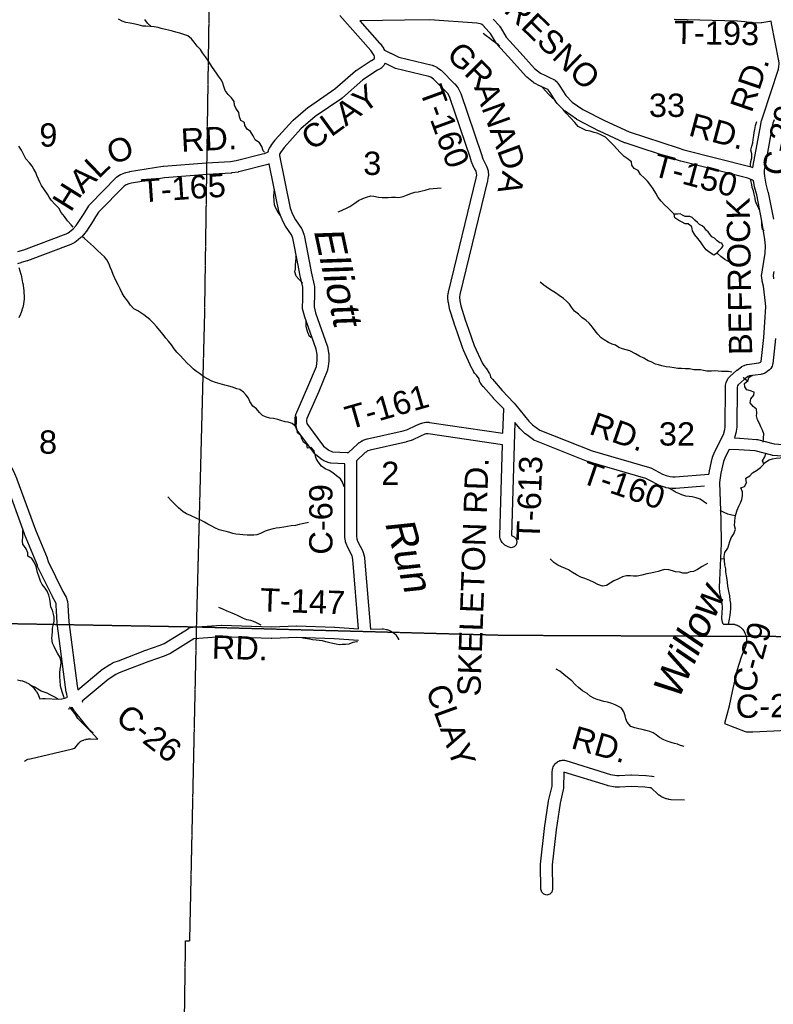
# Model space of a CAD drawing. Header units: feet. Extents: x 0 to 202804, y -79218 to 133300.
# Tile 7 of 26: x 114774 to 127721, y -22221 to -5318. Entities that reach past the tile are written whole.
import ezdxf
from ezdxf.enums import TextEntityAlignment as Align

# ---------------------------------------------------------------- set-up
doc = ezdxf.new("R2010")
doc.units = ezdxf.units.FT
doc.header["$MEASUREMENT"] = 0
doc.linetypes.add('HIDDEN2', pattern=[0.1875, 0.125, -0.0625])
for name, color, linetype in [('COUNTY-RD', 7, 'Continuous'), ('CR-TEXT', 7, 'Continuous'), ('SECTION', 8, 'HIDDEN2'), ('SECTION-TEXT', 8, 'Continuous'), ('TR-TEXT', 6, 'Continuous'), ('TWP-RD', 6, 'Continuous'), ('WATER-TEXT', 1, 'Continuous'), ('WATERWAY', 14, 'Continuous')]:
    doc.layers.add(name, color=color, linetype=linetype)
doc.styles.add('Arial', font='arial.ttf')

msp = doc.modelspace()

# ---------------------------------------------------------------- linework, layer by layer
at = {"layer": 'COUNTY-RD'}
for points in [[(120813, -6018), (120817, -6016), (120817, -6016), (120818, -6016), (120818, -6016), (120818, -6016), (120866, -5988), (120869, -5979), (120871, -5964), (120871, -5956), (120871, -5954), (120863, -5934), (120855, -5917), (120805, -5847), (120274, -5246)], [(120620, -5336), (120958, -5719)], [(120627, -5336), (120620, -5336)], [(127316, -7839), (127341, -7846), (127354, -7851), (127359, -7852), (127369, -7856), (127387, -7756), (127387, -7756), (127492, -7181), (127492, -7180), (127492, -7178), (127519, -7048), (127521, -7043), (127522, -7036), (127545, -6971), (127809, -6165), (127817, -6114), (127822, -6080), (127820, -6064), (127813, -6022), (127690, -5381), (127690, -5379), (127690, -5378), (127684, -5343), (127658, -5347)], [(118944, -7622), (118979, -7613), (119042, -7585), (119046, -7568), (119049, -7561), (119050, -7556), (119054, -7544), (119061, -7529), (119065, -7524), (119092, -7483), (119092, -7483), (119094, -7480), (119159, -7389), (119161, -7388), (119166, -7381), (119461, -7052), (119467, -7048), (119471, -7043), (119727, -6825), (119734, -6820), (119735, -6818), (120190, -6507), (120541, -6197), (120551, -6190), (120552, -6188), (120813, -6018)], [(121081, -6082), (121058, -6070), (121050, -6066), (121047, -6072), (121041, -6083), (121041, -6083), (121035, -6095), (121035, -6095), (121035, -6095), (121034, -6095), (121034, -6095), (121030, -6102), (121021, -6115), (121015, -6120), (121004, -6133), (120993, -6143), (120978, -6153), (120978, -6153), (120978, -6154), (120978, -6154), (120978, -6154), (120920, -6187), (120667, -6352), (120318, -6661), (120310, -6667), (120308, -6668), (119852, -6980), (119605, -7191), (119319, -7511), (119257, -7596), (119238, -7624), (119237, -7627), (119235, -7651)], [(127734, -7035), (127713, -7095), (127688, -7217), (127584, -7792), (127584, -7792), (127584, -7792), (127564, -7899), (127562, -7927), (127562, -7952), (127569, -8004), (127594, -8141), (127629, -8276), (127630, -8279), (127631, -8282), (127721, -8740)], [(119235, -7651), (119420, -8556), (119461, -8659), (119511, -8756), (119614, -8904), (119619, -8911), (119625, -8923), (119656, -8999), (119657, -9007), (119661, -9018), (119754, -9492), (119754, -9493), (119754, -9494), (119782, -9648), (119835, -9877), (119837, -9900), (119837, -9900), (119837, -10130), (119837, -10130), (119836, -10134), (119833, -10245), (119858, -10348), (120059, -10915), (120060, -10923), (120063, -10931), (120082, -11039), (120084, -11054), (120084, -11055), (120086, -11167), (120086, -11169), (120085, -11182), (120068, -11308), (120064, -11320), (120062, -11333), (119912, -11699), (119911, -11700), (119911, -11701), (119709, -12165), (119704, -12188), (119704, -12224), (119707, -12245), (119709, -12253), (119716, -12266), (119992, -12638), (120083, -12708), (120148, -12734), (120401, -12747)], [(119884, -11066), (119868, -10974), (119668, -10410), (119667, -10406), (119665, -10401), (119635, -10279), (119632, -10255), (119632, -10251), (119637, -10129), (119637, -9911), (119587, -9690), (119586, -9687), (119586, -9685), (119558, -9530), (119467, -9066), (119444, -9009), (119343, -8865), (119339, -8858), (119337, -8854), (119281, -8746), (119281, -8745), (119277, -8737), (119231, -8621), (119230, -8614), (119226, -8605), (119077, -7877)], [(126913, -11544), (126922, -11519), (126923, -11518), (126944, -11480), (126945, -11479), (126953, -11467), (126962, -11455), (126968, -11450), (126975, -11441), (127090, -11340), (127096, -11335), (127098, -11334), (127173, -11279), (127182, -11273), (127191, -11268), (127221, -11254), (127223, -11254), (127230, -11251), (127255, -11242), (127266, -11240), (127274, -11238), (127471, -11210), (127487, -11205), (127498, -11199), (127514, -11185), (127559, -10773), (127593, -10247), (127587, -10186), (127552, -9893), (127530, -9805), (127528, -9793), (127527, -9790), (127520, -9707), (127520, -9699), (127521, -9684), (127532, -9611), (127532, -9611), (127532, -9611), (127578, -9324), (127585, -9201), (127572, -9089), (127525, -8777), (127435, -8323), (127400, -8188), (127399, -8184), (127398, -8181), (127380, -8082), (127363, -8074)], [(114796, -9490), (114735, -9507)], [(114758, -9570), (114796, -9686), (114797, -9692), (114799, -9698), (114825, -9836), (114825, -9838), (114826, -9839), (114845, -9965), (114846, -9973), (114846, -9974), (114854, -10093), (114854, -10099), (114853, -10114), (114835, -10235), (114832, -10242), (114831, -10251), (114794, -10362), (114791, -10369), (114790, -10372), (114760, -10438)], [(127729, -9642), (127720, -9702), (127726, -9764)], [(127758, -10793), (127711, -11223), (127709, -11231), (127706, -11245), (127699, -11266), (127691, -11282), (127688, -11288), (127676, -11305), (127670, -11311), (127656, -11327), (127617, -11359), (127604, -11368), (127602, -11369), (127576, -11384), (127576, -11384), (127561, -11391), (127528, -11402), (127516, -11404), (127508, -11407), (127312, -11434), (127300, -11438), (127283, -11446), (127219, -11493), (127115, -11585), (127104, -11604), (127099, -11626), (127099, -11644), (127099, -11645), (127099, -11646), (127094, -12302), (127094, -12302), (127094, -12302), (127094, -12302), (127094, -12303), (127093, -12316), (127089, -12339), (127089, -12339), (127089, -12339), (127082, -12386), (127081, -12389), (127080, -12394), (127055, -12498)], [(120597, -15774), (120499, -14584), (120484, -14521), (120399, -14354), (120398, -14352), (120393, -14340), (120374, -14282), (120372, -14273), (120370, -14266), (120361, -14210), (120360, -14195), (120360, -14195), (120362, -12945), (120121, -12932), (120113, -12930), (120090, -12926), (119997, -12889), (119984, -12882), (119973, -12875), (119859, -12788), (119849, -12777), (119840, -12768), (119552, -12381), (119546, -12372), (119546, -12372), (119546, -12371), (119546, -12371), (119546, -12371), (119529, -12342), (119528, -12341), (119518, -12315), (119511, -12287), (119510, -12278), (119509, -12275), (119505, -12241), (119504, -12229), (119504, -12228), (119505, -12177), (119505, -12177), (119506, -12160), (119515, -12116), (119519, -12103), (119521, -12095), (119727, -11622), (119872, -11270), (119885, -11163), (119884, -11066)], [(126618, -13100), (126622, -13071), (126623, -13069), (126623, -13065), (126668, -12850), (126673, -12838), (126675, -12831), (126717, -12732), (126720, -12727), (126720, -12726), (126810, -12549), (126863, -12440), (126885, -12351), (126892, -12309), (126892, -12309), (126894, -12294), (126899, -11646), (126899, -11617), (126899, -11615), (126901, -11592), (126913, -11544)], [(114374, -12166), (114394, -12385), (114424, -12547), (114467, -12666), (114502, -12759), (114577, -12896), (114577, -12896), (114578, -12899), (114683, -13104), (114683, -13104), (114686, -13109), (114725, -13199), (114726, -13201), (114728, -13205), (115044, -14074), (115244, -14555)], [(126964, -12696), (126960, -12696), (126900, -12814), (126862, -12901), (126819, -13104), (126795, -13263), (126818, -13909), (126818, -13911), (126818, -13911), (126823, -14303), (126823, -14304), (126823, -14309), (126794, -14940), (126791, -15059)], [(120562, -12932), (120560, -14187), (120567, -14228), (120580, -14270), (120668, -14441), (120669, -14445), (120676, -14464), (120695, -14546), (120696, -14557), (120697, -14560), (120798, -15779), (121004, -15774), (121007, -15773), (121026, -15775), (121074, -15784), (121081, -15787), (121088, -15788), (121127, -15802), (121144, -15810), (121145, -15810), (121178, -15830), (121178, -15830), (121178, -15830), (121179, -15831), (121180, -15831), (121191, -15839), (121219, -15862), (121228, -15872), (121236, -15879), (121256, -15907), (121263, -15917), (121267, -15925), (121279, -15950), (121280, -15955), (121284, -15965)], [(115583, -16899), (115577, -16869), (115576, -16864), (115575, -16861), (115564, -16779), (115564, -16779), (115564, -16779), (115417, -15677), (115416, -15670), (115416, -15669), (115405, -15473), (115405, -15469), (115405, -15469), (115404, -15376), (115400, -15347), (115391, -15319), (115341, -15224), (115341, -15224), (115339, -15222), (115083, -14703), (115083, -14701), (115078, -14689), (115058, -14628), (114858, -14149), (114858, -14147), (114857, -14144), (114541, -13276)], [(115244, -14555), (115245, -14557), (115247, -14563), (115266, -14622), (115518, -15132), (115571, -15233), (115572, -15234), (115577, -15246), (115593, -15291), (115595, -15304), (115597, -15311), (115603, -15357), (115604, -15367), (115604, -15368), (115605, -15464), (115616, -15655), (115762, -16752), (115762, -16752), (115772, -16821)], [(126791, -15059), (126796, -15153), (126828, -15286), (126829, -15296), (126830, -15299), (126840, -15394), (126840, -15403), (126840, -15407), (126833, -15591), (126844, -15664), (126845, -15669), (126849, -15677), (126857, -15687), (126865, -15696), (126897, -15697), (127023, -15695), (127025, -15695), (127035, -15696), (127045, -15697), (127047, -15697), (127054, -15698), (127062, -15700), (127073, -15704), (127081, -15705), (127095, -15711), (127104, -15715), (127105, -15716), (127128, -15728), (127130, -15730), (127134, -15732), (127146, -15739), (127147, -15740), (127157, -15747), (127174, -15762), (127183, -15773), (127190, -15779), (127210, -15806), (127217, -15816), (127218, -15819), (127234, -15848), (127234, -15849), (127239, -15860), (127248, -15885), (127250, -15896), (127254, -15905), (127257, -15930), (127258, -15940), (127258, -15941), (127260, -15972), (127260, -15976), (127259, -15987), (127256, -16020), (127255, -16021), (127255, -16026)], [(127255, -16026), (127249, -16058), (127246, -16066), (127245, -16075), (127235, -16102), (127234, -16105), (127233, -16106), (127171, -16260), (127096, -16498), (127014, -16853), (126963, -17098), (126962, -17100), (126962, -17104), (126882, -17400), (127235, -17539), (127260, -17544), (127368, -17543), (128204, -17504)], [(116107, -17660), (116008, -17547), (116006, -17545), (116005, -17544), (115717, -17191), (115709, -17179), (115709, -17179), (115678, -17127), (115648, -17142), (115646, -17142), (115635, -17147), (115605, -17156)]]:
    msp.add_lwpolyline(points, dxfattribs=at)
at = {"layer": 'SECTION'}
for points in [[(117419, -37235), (117479, -31858), (117549, -26532), (117625, -21131), (117697, -21132), (117814, -15735), (117952, -10458), (118031, -5137), (118151, 145), (118087, 1222), (118087, 1190), (118151, 5428), (118151, 5428), (118229, 10327), (118229, 10327), (118378, 15453), (118378, 15442), (118552, 20765), (118552, 20777), (118670, 26154), (118670, 26154), (118845, 31501), (118845, 31501), (119063, 36857)], [(96384, -15243), (101644, -15367), (101644, -15367), (106974, -15481), (106974, -15481), (111069, -15580), (111069, -15580), (112443, -15646), (117822, -15741), (117941, -15744)], [(117814, -15741), (123100, -15884), (123100, -15884), (128226, -15906), (133502, -16083)]]:
    msp.add_lwpolyline(points, dxfattribs=at)
at = {"layer": 'TWP-RD'}
for points in [[(127363, -8074), (127283, -8037), (126131, -7746), (126128, -7744), (126125, -7744), (126023, -7710), (125176, -7433), (125168, -7430), (125166, -7429), (124733, -7232), (124729, -7230), (124729, -7230), (124348, -7032), (124344, -7030), (124337, -7025), (124143, -6889), (124139, -6886), (124128, -6877), (124004, -6750), (123994, -6737), (123992, -6735), (123885, -6570), (123885, -6570), (123855, -6524), (123850, -6518), (123848, -6517), (123805, -6497), (123805, -6497), (123805, -6497), (123708, -6452), (123705, -6451), (123705, -6451), (123620, -6408), (123615, -6405), (123603, -6397), (123485, -6304), (123481, -6299), (123473, -6293), (123221, -6012), (122979, -5743), (122969, -5729), (122968, -5728), (122861, -5552), (122760, -5445), (122759, -5443), (122758, -5443), (122728, -5409), (122715, -5398), (122706, -5393), (122683, -5386), (122628, -5376), (121819, -5319), (121385, -5324), (121384, -5324), (120627, -5336)], [(122906, -5309), (123014, -5423), (123025, -5438), (123026, -5439), (123134, -5616), (123370, -5879), (123616, -6153), (123719, -6234), (123793, -6272), (123889, -6316), (123938, -6338), (123947, -6343), (123952, -6346), (123971, -6358), (123974, -6362), (123990, -6375), (124009, -6396), (124017, -6407), (124019, -6408), (124053, -6461), (124053, -6461), (124053, -6461), (124154, -6618), (124265, -6731), (124446, -6858), (124819, -7051), (125244, -7245), (126085, -7520), (126183, -7553), (127316, -7839)], [(127658, -5347), (127524, -5370), (127516, -5370), (127514, -5371), (127400, -5378), (127393, -5379), (127376, -5377), (127234, -5352), (127105, -5342), (126021, -5317), (126020, -5317)], [(120958, -5719), (120963, -5726), (120965, -5727), (121022, -5808), (121027, -5816), (121030, -5821), (121039, -5839), (121146, -5890), (121149, -5892), (121149, -5892), (121286, -5963), (121860, -6099), (121872, -6103), (121878, -6105), (121930, -6128), (121940, -6133), (121947, -6137), (122006, -6179), (122009, -6182), (122020, -6190), (122244, -6416), (122245, -6418), (122247, -6419), (122292, -6469), (122304, -6486), (122307, -6492), (122346, -6572), (122347, -6574), (122351, -6584), (122705, -7633), (122730, -7705), (122763, -7776), (122796, -7832), (122796, -7832), (122807, -7859), (122820, -7913), (122821, -7924), (122822, -7928), (122827, -7982), (122827, -7990), (122825, -8009), (122812, -8079), (122812, -8081), (122811, -8084), (122335, -10038), (122331, -10081), (122335, -10144), (122351, -10230), (122426, -10469), (122482, -10628), (122580, -10910), (122724, -11219), (122745, -11257), (122775, -11290), (122783, -11300), (122785, -11302), (122840, -11384), (122844, -11390), (122855, -11416), (122864, -11454), (122894, -11491), (123061, -11682), (123262, -11894), (123265, -11897), (123267, -11899), (123296, -11935), (123522, -12210), (123586, -12273), (123708, -12363), (124608, -12720), (125594, -13003), (125612, -13011), (125614, -13011), (125692, -13054), (125818, -13118), (125881, -13144), (125924, -13157), (125946, -13161), (125994, -13165), (126037, -13165), (126615, -13120), (126618, -13100)], [(121659, -12250), (121665, -12248), (121700, -12236), (121722, -12232), (121727, -12231), (121752, -12230), (121757, -12230), (121801, -12230), (121816, -12231), (123076, -12417), (123089, -12001), (122914, -11819), (122913, -11817), (122911, -11815), (122742, -11621), (122740, -11619), (122739, -11618), (122695, -11563), (122686, -11550), (122675, -11524), (122665, -11481), (122624, -11421), (122590, -11385), (122577, -11367), (122576, -11365), (122547, -11313), (122547, -11313), (122544, -11307), (122397, -10990), (122397, -10988), (122393, -10981), (122293, -10694), (122237, -10533), (122236, -10532), (122236, -10530), (122159, -10284), (122158, -10278), (122156, -10272), (122138, -10175), (122137, -10165), (122136, -10163), (122131, -10086), (122131, -10080), (122131, -10071), (122137, -10013), (122138, -10009), (122139, -9998), (122616, -8040), (122626, -7986), (122623, -7952), (122616, -7920), (122588, -7873), (122588, -7873), (122584, -7865), (122547, -7785), (122546, -7783), (122543, -7776), (122516, -7698), (122516, -7697), (122516, -7697), (122164, -6654), (122134, -6593), (122100, -6555), (121884, -6337), (121840, -6307), (121805, -6291), (121228, -6154), (121209, -6147), (121205, -6146), (121081, -6082)], [(114744, -9296), (114843, -9266), (115575, -8993), (115608, -8975), (115659, -8939), (115691, -8911), (115745, -8851), (115880, -8643), (115963, -8512), (115963, -8511), (115970, -8502), (115984, -8485), (115987, -8482), (115990, -8478), (116432, -8029), (116442, -8022), (116445, -8018), (116473, -7998), (116477, -7995), (116478, -7995), (116507, -7976), (116511, -7974), (116525, -7967), (116583, -7945), (116589, -7944), (116598, -7941), (116657, -7927), (116661, -7927), (116663, -7926), (117236, -7835), (117243, -7834), (117244, -7834), (117981, -7774), (117983, -7774), (117983, -7774), (118394, -7750), (118495, -7736), (118944, -7622)], [(119077, -7877), (119060, -7795), (119051, -7799), (119046, -7800), (119036, -7805), (118539, -7931), (118532, -7932), (118528, -7934), (118418, -7949), (118411, -7950), (118410, -7950), (117995, -7973), (117264, -8033), (116698, -8123), (116648, -8134), (116606, -8150), (116587, -8162), (116568, -8176), (116136, -8615), (116129, -8624), (116049, -8750), (116049, -8750), (116049, -8751), (115908, -8967), (115907, -8968), (115899, -8979), (115835, -9049), (115831, -9053), (115827, -9057), (115787, -9093), (115780, -9098), (115779, -9099), (115719, -9142), (115711, -9147), (115709, -9148), (115664, -9172), (115663, -9172), (115651, -9178), (114910, -9455), (114908, -9455), (114904, -9457), (114802, -9488), (114801, -9488), (114800, -9488), (114796, -9490)], [(120401, -12747), (120424, -12748), (120575, -12603), (120579, -12600), (120581, -12598), (120601, -12582), (120609, -12577), (120610, -12575), (120645, -12552), (120650, -12549), (120655, -12546), (120673, -12537), (120676, -12536), (120691, -12530), (120743, -12515), (120746, -12515), (120748, -12514), (121362, -12374), (121437, -12352), (121578, -12285), (121579, -12285), (121581, -12284), (121657, -12251), (121659, -12250)], [(125874, -13350), (125869, -13349), (125817, -13333), (125812, -13331), (125809, -13330), (125738, -13301), (125732, -13298), (125731, -13298), (125600, -13231), (125597, -13230), (125597, -13230), (125528, -13192), (124548, -12911), (124542, -12908), (124539, -12908), (123622, -12544), (123609, -12538), (123599, -12532), (123461, -12429), (123459, -12426), (123451, -12421), (123378, -12349), (123374, -12344), (123370, -12341), (123282, -12233), (123224, -14172), (123267, -14198), (123302, -14233), (123316, -14283), (123302, -14333), (123266, -14370), (123216, -14383), (123166, -14370), (123164, -14369), (123111, -14337), (123111, -14337), (123098, -14328), (123081, -14313), (123066, -14296), (123062, -14292), (123050, -14274), (123047, -14269), (123043, -14260), (123036, -14247), (123035, -14238), (123029, -14223), (123025, -14202), (123024, -14184), (123024, -14181), (123070, -12618), (121794, -12430), (121759, -12430), (121750, -12430), (121733, -12436), (121662, -12467), (121516, -12536), (121513, -12537), (121501, -12542), (121415, -12567), (121412, -12567), (121409, -12568), (120795, -12708), (120755, -12720), (120751, -12722), (120724, -12740), (120711, -12750), (120562, -12893), (120562, -12932)], [(127055, -12498), (127139, -12501), (127140, -12501), (127144, -12501), (127434, -12523), (127437, -12525), (127451, -12526), (127735, -12601), (127966, -12618), (128001, -12614), (128037, -12603), (128059, -12594), (128067, -12587), (128085, -12565), (128098, -12544), (128111, -12507), (128126, -12423), (128137, -12344), (128143, -12325), (128146, -12314), (128157, -12290), (128161, -12284), (128168, -12273)], [(127055, -12498), (127055, -12498), (127055, -12498)], [(127960, -12818), (127711, -12799), (127707, -12798), (127693, -12796), (127409, -12722), (127131, -12701), (126964, -12696)], [(126536, -13327), (126048, -13365), (126040, -13365), (126040, -13365), (125990, -13365), (125990, -13365), (125982, -13365), (125924, -13360), (125922, -13360), (125912, -13359), (125879, -13352), (125874, -13350)], [(115772, -16821), (116169, -16489), (116178, -16483), (116179, -16482), (116322, -16388), (116327, -16386), (116327, -16385), (116378, -16356), (116378, -16356), (116379, -16356), (116379, -16356), (116379, -16356), (116395, -16349), (116470, -16322), (116925, -16150), (116925, -16150), (116926, -16149), (117187, -16056), (117257, -16029), (117613, -15807), (117672, -15768), (117676, -15765), (117707, -15754), (117739, -15747), (117749, -15746), (117751, -15746), (118233, -15711), (118240, -15711), (118243, -15711), (119100, -15740), (119530, -15722), (119534, -15722), (119538, -15722), (120185, -15746), (120185, -15746), (120188, -15746), (120597, -15774)], [(120597, -15974), (120176, -15946), (119534, -15922), (119104, -15940), (119100, -15940), (119097, -15940), (118242, -15911), (117772, -15945), (117765, -15946), (117721, -15975), (117720, -15976), (117719, -15976), (117355, -16203), (117352, -16205), (117338, -16212), (117258, -16243), (117257, -16243), (117256, -16244), (116995, -16337), (116540, -16509), (116539, -16509), (116538, -16510), (116470, -16534), (116429, -16558), (116293, -16646), (115847, -17019), (115855, -17033)], [(114737, -16652), (114781, -16660), (114784, -16661), (114788, -16661), (114823, -16670), (114831, -16674), (114835, -16674), (114881, -16693), (114887, -16696), (114888, -16696), (114925, -16715), (114930, -16718), (114943, -16726), (114972, -16750), (114974, -16751), (114978, -16754), (115001, -16776), (115007, -16784), (115012, -16788), (115053, -16839), (115060, -16851), (115060, -16851), (115061, -16851), (115061, -16851), (115061, -16851), (115092, -16904), (115092, -16905), (115100, -16922), (115119, -16979), (115165, -16973), (115168, -16972), (115169, -16972), (115200, -16969), (115209, -16969), (115214, -16969)], [(115214, -16969), (115448, -16980), (115496, -16976), (115523, -16973), (115568, -16958), (115595, -16946), (115592, -16939), (115592, -16934), (115590, -16929), (115583, -16899)], [(114858, -18048), (114859, -18047), (114891, -18027), (114894, -18025), (114917, -18015), (114949, -18007), (114951, -18006), (114953, -18005), (115681, -17836), (115718, -17826), (115718, -17826), (115722, -17825), (115791, -17736), (115802, -17726), (115810, -17716), (115825, -17705), (115835, -17699), (115851, -17692), (115872, -17684), (115874, -17684), (115877, -17682), (115906, -17674), (115913, -17673), (115917, -17671), (115941, -17667), (115955, -17666), (115956, -17665), (115984, -17665), (115986, -17665), (115991, -17665), (116117, -17672), (116107, -17660)], [(126195, -18716), (125964, -18709), (125963, -18709), (125958, -18709), (125933, -18706), (125927, -18705), (125912, -18702), (125885, -18694), (125883, -18693), (125881, -18693), (125838, -18678), (125827, -18673), (125825, -18672), (125800, -18660), (125796, -18657), (125793, -18656), (125757, -18633), (125755, -18631), (125741, -18621), (125621, -18507), (125602, -18503), (125516, -18491), (125278, -18481), (125081, -18493), (125076, -18493), (125076, -18493), (125024, -18494), (125023, -18494), (125005, -18492), (124882, -18470), (124877, -18468), (124870, -18467), (124123, -18236), (124122, -18247), (124119, -18488), (124119, -18489), (124117, -18510), (124057, -18769), (123990, -19226), (123922, -19829), (123929, -20243), (123929, -20245), (123916, -20295), (123879, -20332), (123829, -20345), (123779, -20332), (123743, -20295), (123729, -20247), (123722, -19826), (123722, -19824), (123723, -19813), (123791, -19202), (123791, -19202), (123792, -19199), (123860, -18736), (123861, -18734), (123861, -18728), (123919, -18475), (123922, -18241), (123922, -18241), (123923, -18233), (123926, -18194), (123929, -18186), (123931, -18170), (123941, -18143), (123949, -18126), (123958, -18113), (123974, -18093), (123980, -18087), (123987, -18080), (124006, -18063), (124021, -18053), (124036, -18046), (124056, -18038), (124065, -18037), (124074, -18033), (124092, -18030), (124109, -18029), (124132, -18031), (124153, -18036), (124156, -18038), (124159, -18038), (124924, -18274), (125031, -18294), (125071, -18293), (125271, -18281), (125277, -18281), (125282, -18281), (125529, -18291), (125530, -18292), (125538, -18292), (125633, -18305), (125635, -18306), (125640, -18306), (125672, -18313)]]:
    msp.add_lwpolyline(points, dxfattribs=at)
at = {"layer": 'WATERWAY'}
for points in [[(118982, -7592), (118957, -7567), (118934, -7497), (118934, -7497), (118896, -7431), (118819, -7379), (118785, -7312), (118738, -7240), (118682, -7198), (118645, -7134), (118639, -7084), (118574, -7051), (118548, -6985), (118541, -6913), (118485, -6839), (118464, -6787), (118458, -6723), (118413, -6662), (118353, -6602), (118302, -6532), (118279, -6462), (118263, -6408), (118239, -6357), (118192, -6289), (118158, -6233), (118087, -6141), (118044, -6076), (118004, -6012), (117967, -5954), (117915, -5884), (117882, -5831), (117826, -5771), (117773, -5701), (117727, -5644), (117662, -5596), (117596, -5574), (117528, -5549), (117459, -5531), (117399, -5512), (117329, -5496), (117277, -5485), (117207, -5467), (117155, -5452), (117086, -5440), (117020, -5437), (116944, -5431), (116888, -5428), (116808, -5408), (116730, -5391), (116672, -5379), (116600, -5366), (116535, -5344), (116471, -5307)], [(117034, -5437), (116968, -5379), (116925, -5315)], [(123022, -5772), (122992, -5743), (122912, -5693), (122853, -5640), (122787, -5594), (122737, -5557)], [(126960, -9477), (126951, -9471), (126888, -9437), (126820, -9386), (126755, -9326), (126698, -9361), (126633, -9323), (126567, -9266), (126518, -9200), (126470, -9134), (126423, -9073), (126371, -9009), (126330, -8941), (126320, -8871), (126257, -8822), (126207, -8820), (126157, -8792), (126095, -8763), (126030, -8717), (126018, -8655), (125959, -8598), (125911, -8546), (125852, -8494), (125792, -8431), (125745, -8369), (125701, -8297), (125654, -8221), (125617, -8162), (125561, -8092), (125502, -8030), (125440, -7977), (125397, -7907), (125331, -7875), (125290, -7816), (125284, -7760), (125209, -7698), (125159, -7667), (125091, -7599), (125030, -7533), (124973, -7472), (124907, -7406), (124838, -7337), (124768, -7301), (124696, -7268), (124645, -7252), (124577, -7230), (124505, -7219), (124437, -7185), (124370, -7150), (124312, -7082), (124163, -6923), (124108, -6862), (124058, -6806), (124009, -6754), (123965, -6700), (123910, -6645), (123858, -6595), (123811, -6543), (123749, -6474), (123732, -6459)], [(127327, -7836), (127329, -7806), (127333, -7752), (127349, -7692), (127352, -7621), (127333, -7555), (127353, -7487), (127370, -7431), (127372, -7373), (127383, -7307), (127393, -7253), (127401, -7200), (127412, -7132), (127438, -7064)], [(115694, -8881), (115657, -8838), (115595, -8768), (115542, -8697), (115485, -8627), (115445, -8555), (115378, -8484), (115316, -8418), (115279, -8366), (115251, -8312), (115200, -8239), (115147, -8163), (115123, -8107), (115097, -8055), (115070, -7993), (115050, -7939), (115017, -7882), (114989, -7830), (114944, -7776), (114880, -7704), (114847, -7635), (114804, -7559), (114762, -7489)], [(127480, -8582), (127464, -8542), (127435, -8488), (127415, -8436), (127406, -8380), (127394, -8314), (127379, -8256), (127359, -8196), (127354, -8146), (127336, -8080), (127333, -8055)], [(119249, -8671), (119216, -8626), (119175, -8554), (119154, -8496), (119146, -8424), (119141, -8348), (119145, -8276), (119152, -8228)], [(120247, -8614), (120260, -8610), (120328, -8581), (120386, -8553), (120443, -8522), (120513, -8478), (120593, -8421), (120670, -8386), (120730, -8362), (120806, -8341), (120860, -8345), (120936, -8364), (121004, -8372), (121056, -8369), (121107, -8369), (121159, -8367), (121229, -8366), (121289, -8368), (121361, -8353), (121422, -8328), (121496, -8304), (121562, -8281), (121618, -8271), (121688, -8258), (121742, -8242), (121816, -8219), (121880, -8213), (121946, -8208), (122016, -8202)], [(126755, -9326), (126787, -9286), (126825, -9246), (126857, -9203), (126834, -9157), (126804, -9146), (126754, -9112), (126709, -9068), (126663, -9045), (126631, -9001), (126600, -8957), (126570, -8937), (126536, -8893), (126498, -8854), (126455, -8836), (126417, -8800), (126373, -8757), (126326, -8713), (126286, -8699), (126244, -8697), (126204, -8696), (126162, -8676), (126118, -8650), (126072, -8655), (126018, -8655)], [(126755, -9326), (126698, -9361), (126633, -9323), (126567, -9266), (126518, -9200), (126470, -9134), (126423, -9073), (126371, -9009), (126330, -8941), (126320, -8871), (126257, -8822), (126207, -8820), (126157, -8792), (126095, -8763), (126030, -8717), (126018, -8655)], [(127564, -8943), (127535, -8918), (127526, -8848), (127522, -8796), (127519, -8783)], [(119530, -12315), (119457, -12253), (119387, -12227), (119335, -12220), (119261, -12198), (119208, -12181), (119134, -12163), (119072, -12156), (119000, -12136), (118944, -12113), (118893, -12061), (118843, -11999), (118780, -11954), (118730, -11874), (118703, -11818), (118665, -11766), (118620, -11715), (118558, -11669), (118504, -11654), (118433, -11628), (118369, -11607), (118301, -11591), (118219, -11570), (118141, -11548), (118078, -11523), (118000, -11483), (117938, -11450), (117863, -11390), (117813, -11355), (117759, -11319), (117708, -11267), (117646, -11210), (117593, -11152), (117524, -11078), (117472, -11027), (117428, -10969), (117381, -10901), (117332, -10838), (117286, -10784), (117241, -10722), (117179, -10648), (117124, -10583), (117076, -10525), (117011, -10464), (116957, -10424), (116906, -10386), (116856, -10353), (116804, -10315), (116734, -10279), (116677, -10216), (116630, -10148), (116572, -10070), (116537, -10013), (116503, -9939), (116464, -9871), (116427, -9795), (116401, -9743), (116383, -9691), (116356, -9632), (116329, -9564), (116309, -9512), (116270, -9442), (116232, -9390), (116180, -9341), (116103, -9277), (116040, -9211), (115887, -9076), (115847, -9037)], [(119630, -9845), (119626, -9832), (119571, -9771), (119525, -9719), (119500, -9649), (119512, -9595), (119515, -9529), (119517, -9477), (119522, -9407), (119521, -9384)], [(127010, -11367), (126950, -11356), (126898, -11358), (126832, -11358), (126774, -11351), (126712, -11347), (126660, -11352), (126578, -11350), (126520, -11341), (126470, -11329), (126412, -11326), (126355, -11326), (126283, -11313), (126207, -11309), (126145, -11308), (126079, -11306), (126017, -11293), (125945, -11281), (125881, -11276), (125805, -11258), (125750, -11245), (125694, -11229), (125622, -11190), (125568, -11172), (125497, -11131), (125419, -11093), (125351, -11056), (125254, -11004), (125192, -10985), (125130, -10969), (125068, -10944), (125007, -10908), (124951, -10888), (124887, -10861), (124814, -10815), (124764, -10782), (124706, -10716), (124661, -10662), (124613, -10595), (124560, -10529), (124502, -10477), (124439, -10434), (124373, -10372), (124304, -10321), (124256, -10255), (124219, -10201), (124167, -10148), (124116, -10104), (124044, -10052), (123979, -10009), (123923, -9975), (123859, -9930), (123780, -9874), (123716, -9821)], [(119780, -10773), (119755, -10759), (119725, -10687), (119706, -10631), (119694, -10579), (119695, -10527), (119697, -10485)], [(127275, -11523), (127211, -11464), (127205, -11461)], [(127548, -12570), (127552, -12500), (127555, -12430), (127533, -12362), (127504, -12310), (127482, -12251), (127447, -12185), (127433, -12121), (127438, -12071), (127430, -12003), (127377, -11957), (127325, -11893), (127336, -11825), (127388, -11765), (127389, -11713), (127331, -11687), (127263, -11670), (127230, -11618), (127226, -11564), (127288, -11513), (127299, -11463), (127355, -11422), (127370, -11424)], [(120343, -13331), (120342, -13319), (120322, -13256), (120285, -13202), (120219, -13146), (120152, -13099), (120088, -13055), (120024, -13030), (119959, -12984), (119901, -12910), (119866, -12849), (119852, -12787), (119831, -12717), (119781, -12665), (119719, -12675), (119708, -12611), (119650, -12568), (119621, -12514), (119603, -12456), (119546, -12408), (119542, -12358), (119523, -12288), (119527, -12236), (119531, -12178), (119532, -12128)], [(126952, -15695), (126957, -15669), (126969, -15611), (126978, -15543), (126986, -15491), (126989, -15433), (126988, -15343), (126982, -15285), (126971, -15211), (126961, -15159), (126952, -15101), (126942, -15045), (126933, -14982), (126925, -14928), (126919, -14868), (126904, -14798), (126902, -14746), (126889, -14674), (126882, -14600), (126878, -14534), (126889, -14466), (126939, -14388), (126954, -14335), (126972, -14277), (126999, -14215), (127043, -14147), (127070, -14064), (127056, -14000), (127061, -13932), (127061, -13932), (127066, -13866), (127078, -13810), (127099, -13736), (127129, -13667), (127156, -13611), (127178, -13557), (127193, -13490), (127191, -13422), (127160, -13353), (127224, -13332), (127260, -13266), (127251, -13190), (127315, -13149), (127362, -13095), (127430, -13058), (127498, -13005), (127555, -12949), (127535, -12891), (127576, -12823), (127592, -12768)], [(127551, -12936), (127651, -12874), (127705, -12858), (127769, -12847), (127839, -12839), (127878, -12833)], [(119738, -13947), (119713, -13955), (119629, -13972), (119573, -13986), (119511, -13999), (119439, -14007), (119373, -14016), (119311, -14030), (119239, -14041), (119179, -14047), (119108, -14062), (119042, -14079), (118990, -14101), (118912, -14138), (118848, -14160), (118796, -14167), (118742, -14169), (118682, -14168), (118608, -14162), (118558, -14154), (118490, -14151), (118438, -14139), (118384, -14120), (118319, -14106), (118269, -14093), (118201, -14073), (118127, -14040), (118073, -14010), (118004, -13979), (117948, -13945), (117884, -13907), (117827, -13886), (117711, -13831), (117639, -13799), (117580, -13764), (117500, -13698), (117441, -13634), (117383, -13577), (117320, -13509)], [(126576, -13627), (126462, -13552), (126393, -13527), (126325, -13511), (126275, -13506), (126219, -13498), (126151, -13473), (126099, -13453), (126042, -13427), (125986, -13392), (125938, -13364)], [(127073, -13837), (127006, -13822), (126938, -13805), (126876, -13777), (126819, -13750), (126806, -13744)], [(115538, -16961), (115527, -16928), (115512, -16872), (115486, -16802), (115477, -16746), (115471, -16668), (115464, -16598), (115467, -16528), (115471, -16470), (115479, -16411), (115486, -16347), (115469, -16269), (115423, -16194), (115390, -16132), (115364, -16080), (115339, -16024), (115327, -15938), (115330, -15888), (115336, -15820), (115341, -15764), (115355, -15695), (115366, -15645), (115364, -15577), (115353, -15521), (115337, -15453), (115312, -15401), (115302, -15345), (115291, -15267), (115273, -15199), (115244, -15130), (115212, -15076), (115212, -15076), (115159, -15012), (115133, -14958), (115110, -14888), (115079, -14810), (115071, -14758), (115058, -14704), (115026, -14629), (114985, -14567), (114915, -14525), (114912, -14473), (114884, -14403), (114831, -14324), (114825, -14272), (114826, -14189), (114830, -14123), (114827, -14087)], [(126588, -14652), (126551, -14675), (126497, -14706), (126417, -14756), (126350, -14789), (126294, -14795), (126236, -14820), (126164, -14820), (126112, -14803), (126039, -14797), (125989, -14780), (125925, -14760), (125849, -14759), (125795, -14771), (125741, -14792), (125689, -14802), (125617, -14819), (125545, -14833), (125462, -14852), (125382, -14870), (125318, -14871), (125266, -14867), (125196, -14868), (125128, -14880), (125050, -14925), (124982, -14952), (124916, -14992), (124853, -15029), (124787, -15041), (124708, -15014), (124634, -14974), (124568, -14947), (124483, -14913), (124415, -14886), (124339, -14846), (124271, -14811), (124202, -14765), (124148, -14738), (124084, -14712), (124017, -14685), (123949, -14637), (123890, -14572)], [(126881, -14574), (126814, -14577), (126807, -14577)], [(118920, -15714), (118897, -15702), (118818, -15658), (118744, -15631), (118676, -15619), (118620, -15596), (118519, -15549), (118465, -15525), (118395, -15496), (118337, -15470), (118262, -15436), (118194, -15407)], [(120576, -15996), (120566, -15999), (120498, -16012), (120430, -16040), (120370, -16045), (120314, -16045), (120260, -16048), (120210, -16040), (120154, -16029), (120100, -16017), (120036, -15999), (119974, -15984), (119920, -15976), (119869, -15971), (119805, -15963), (119755, -15952), (119679, -15940), (119633, -15934)], [(126191, -17796), (126128, -17778), (126077, -17757), (126021, -17741), (125963, -17728), (125895, -17706), (125837, -17679), (125766, -17639), (125706, -17594), (125656, -17562), (125599, -17538), (125531, -17521), (125469, -17503), (125411, -17492), (125341, -17476), (125275, -17453), (125210, -17379), (125187, -17323), (125173, -17271), (125152, -17203), (125110, -17140), (125060, -17108), (125001, -17082), (124947, -17057), (124873, -17037), (124807, -17022), (124749, -17006), (124694, -16989), (124636, -16967), (124574, -16931), (124520, -16888), (124445, -16842), (124375, -16783), (124324, -16739), (124258, -16670), (124187, -16608), (124123, -16558), (124056, -16503), (123990, -16465)], [(115428, -16976), (115369, -16945), (115296, -16907), (115244, -16878), (115194, -16860), (115142, -16843), (115088, -16811), (115035, -16779), (114982, -16753)], [(116039, -17567), (116036, -17565), (115956, -17499), (115893, -17432), (115829, -17372), (115776, -17312), (115731, -17245), (115679, -17177), (115640, -17125), (115633, -17115)]]:
    msp.add_lwpolyline(points, dxfattribs=at)

# ---------------------------------------------------------------- texts
at = {"layer": 'COUNTY-RD', "style": 'Arial'}
msp.add_text('C-69', height=400, rotation=90, dxfattribs=at).set_placement((120268, -14502), align=Align.BOTTOM_LEFT)
at = {"layer": 'CR-TEXT', "style": 'Arial'}
for s, rotation, p in [('RD.', 71, (127460, -6970)), ('CLAY', 36, (119868, -7676)), ('C-29', 78, (128026, -8045)), ('BEFROCK', 91, (127479, -11069)), ('C-29', 75, (127502, -16928)), ('CLAY', 290, (121632, -16856)), ('C-20', 1, (127079, -17427)), ('C-26', 322, (116324, -17446))]:
    msp.add_text(s, height=400, rotation=rotation, dxfattribs=at).set_placement(p, align=Align.BOTTOM_LEFT)
at = {"layer": 'SECTION-TEXT', "style": 'Arial'}
for s, p in [('33', (125894, -6787)), ('9', (115267, -7297)), ('3', (120831, -7783)), ('32', (126065, -12429)), ('8', (115262, -12569)), ('2', (121140, -13106))]:
    msp.add_text(s, height=400, dxfattribs=at).set_placement(p, align=Align.MIDDLE_CENTER)
at = {"layer": 'TR-TEXT', "style": 'Arial'}
for s, rotation, p in [('FRESNO', 316, (122745, -5022)), ('T-193', 359, (126012, -5853)), ('GR', 315, (122000, -6025)), ('T-160', 290, (121525, -6571)), ('ANAD', 290, (122463, -6520)), ('RD.', 345, (126215, -7418)), ('RD.', 3, (117560, -7708)), ('O', 20, (116403, -7925)), ('T-150', 345, (125593, -8108)), ('AL', 44, (115944, -8406)), ('A', 256, (122955, -7873)), ('T-165', 4, (116879, -8576)), ('H', 58, (115754, -8700)), ('T-161', 16, (120468, -12473)), ('RD.', 341, (124497, -12538)), ('T-613', 88, (123825, -14275)), ('T-160', 341, (124350, -13374)), ('SKELETON RD.', 88, (122808, -16943)), ('T-147', 358, (118895, -15595)), ('RD.', 358, (118065, -16403)), ('RD.', 344, (124194, -17935))]:
    msp.add_text(s, height=400, rotation=rotation, dxfattribs=at).set_placement(p, align=Align.BOTTOM_LEFT)
at = {"layer": 'WATER-TEXT', "style": 'Arial', "oblique": 10}
for s, rotation, p in [('Elliott', 282, (119854, -9798)), ('Run', 286, (121075, -14608)), ('Willow', 66, (126630, -16166))]:
    msp.add_text(s, height=500, rotation=rotation, dxfattribs=at).set_placement(p, align=Align.BOTTOM_CENTER)

doc.saveas('drawing.dxf')
